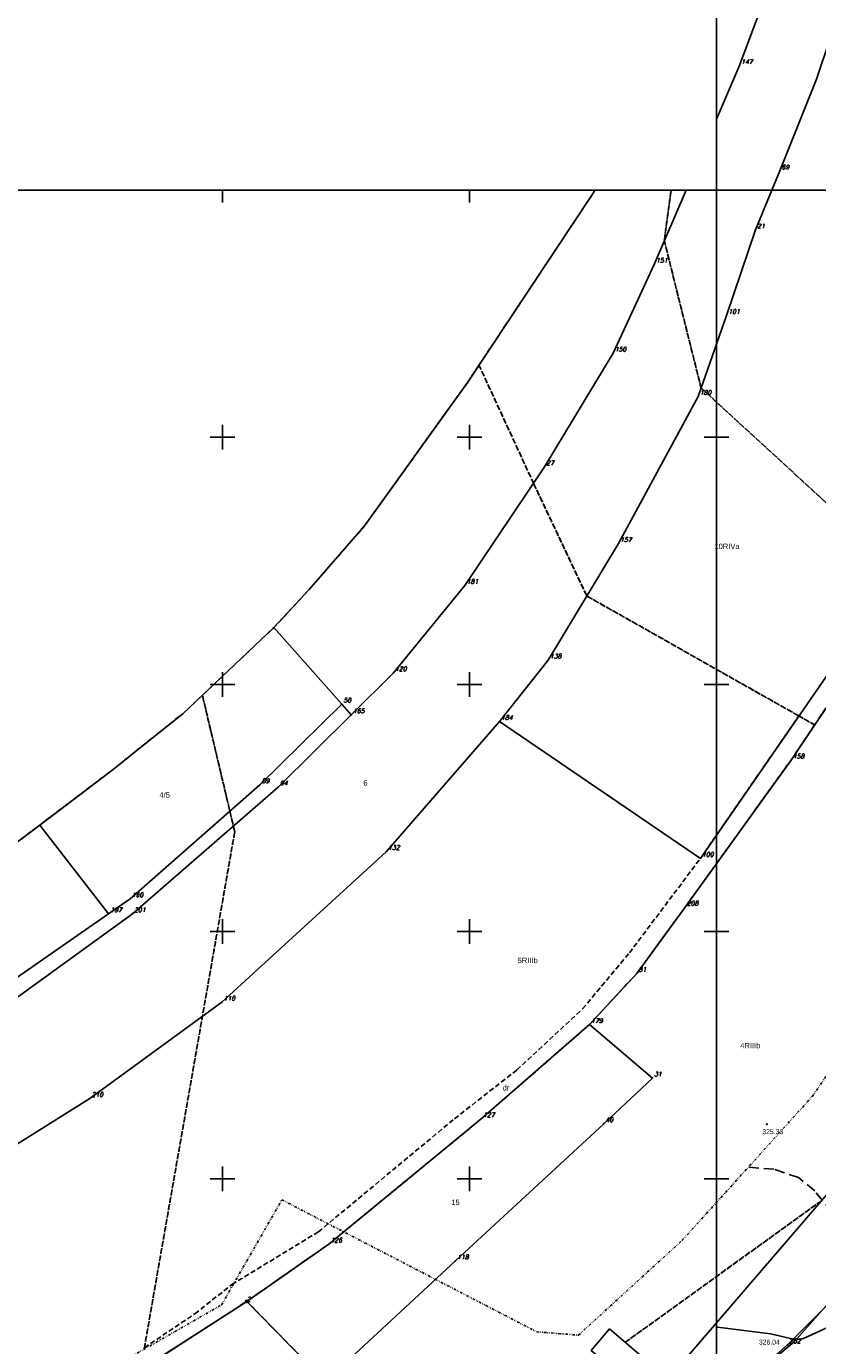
# Model space of a CAD drawing. Extents: x 4615668 to 9249187, y 5334101 to 10688993.
# Tile 69 of 120: x 4667495 to 4667655, y 5337085 to 5337352. Entities that reach past the tile are written whole.
import ezdxf

# ---------------------------------------------------------------- set-up
doc = ezdxf.new("R2010")
doc.units = 0
doc.header["$MEASUREMENT"] = 0
for name, pattern in [('DIVIDE', [1.25, 0.5, -0.25, 0, -0.25, 0, -0.25]), ('GEN7', [13.75, 9.75, -1.5, 1, -1.5]), ('KONTUR', [1.5, 1, -0.5]), ('UZYTEK', [1.5, 1, -0.5]), ('WARSTWICA', [3, 2, -1])]:
    doc.linetypes.add(name, pattern=pattern)
for name, color, linetype in [('10', 7, 'Continuous'), ('13', 7, 'Continuous'), ('2', 7, 'Continuous'), ('38', 7, 'Continuous'), ('5', 7, 'Continuous'), ('50', 7, 'Continuous'), ('52', 7, 'Continuous'), ('57', 7, 'Continuous'), ('58', 7, 'Continuous'), ('60', 7, 'Continuous'), ('7', 4, 'GEN7'), ('8', 7, 'Continuous'), ('9', 7, 'Continuous')]:
    doc.layers.add(name, color=color, linetype=linetype)
doc.styles.add('ITALICT', font='ITALICT', dxfattribs={"height": 0.2})
doc.styles.add('txt', font='TXT', dxfattribs={"height": 0.2})

# ---------------------------------------------------------------- blocks, each defined once
blk = doc.blocks.new('202')
at = {"layer": '57', "color": 3, "linetype": 'Continuous'}
blk.add_circle((0, 0), 0.25, dxfattribs=at)
blk = doc.blocks.new('203')
at = {"layer": '57', "color": 3, "linetype": 'Continuous'}
blk.add_circle((0, 0), 0.045, dxfattribs=at)
blk = doc.blocks.new('WYS')
at = {"layer": '52', "color": 67, "linetype": 'Continuous'}
blk.add_circle((0, 0), 0.08, dxfattribs=at)
blk = doc.blocks.new('*M2251')
at = {"layer": '60', "color": 7, "linetype": 'Continuous'}
for p, q in [((50, 247.5), (50, 250)), ((100, 247.5), (100, 250)), ((150, 247.5), (150, 250)), ((200, 247.5), (200, 250)), ((250, 247.5), (250, 250)), ((300, 247.5), (300, 250)), ((350, 247.5), (350, 250)), ((50, 197.5), (50, 202.5)), ((100, 197.5), (100, 202.5)), ((150, 197.5), (150, 202.5)), ((200, 197.5), (200, 202.5)), ((250, 197.5), (250, 202.5)), ((300, 197.5), (300, 202.5)), ((350, 197.5), (350, 202.5)), ((0, 200), (2.5, 200)), ((47.5, 200), (52.5, 200)), ((97.5, 200), (102.5, 200)), ((147.5, 200), (152.5, 200)), ((197.5, 200), (202.5, 200)), ((247.5, 200), (252.5, 200)), ((297.5, 200), (302.5, 200)), ((347.5, 200), (352.5, 200)), ((397.5, 200), (400, 200)), ((50, 147.5), (50, 152.5)), ((100, 147.5), (100, 152.5)), ((150, 147.5), (150, 152.5)), ((200, 147.5), (200, 152.5)), ((250, 147.5), (250, 152.5)), ((300, 147.5), (300, 152.5)), ((350, 147.5), (350, 152.5)), ((0, 150), (2.5, 150)), ((47.5, 150), (52.5, 150)), ((97.5, 150), (102.5, 150)), ((147.5, 150), (152.5, 150)), ((197.5, 150), (202.5, 150)), ((247.5, 150), (252.5, 150)), ((297.5, 150), (302.5, 150)), ((347.5, 150), (352.5, 150)), ((397.5, 150), (400, 150)), ((50, 97.5), (50, 102.5)), ((100, 97.5), (100, 102.5)), ((150, 97.5), (150, 102.5)), ((200, 97.5), (200, 102.5)), ((250, 97.5), (250, 102.5)), ((300, 97.5), (300, 102.5)), ((350, 97.5), (350, 102.5)), ((0, 100), (2.5, 100)), ((47.5, 100), (52.5, 100)), ((97.5, 100), (102.5, 100)), ((147.5, 100), (152.5, 100)), ((197.5, 100), (202.5, 100)), ((247.5, 100), (252.5, 100)), ((297.5, 100), (302.5, 100)), ((347.5, 100), (352.5, 100)), ((397.5, 100), (400, 100)), ((50, 47.5), (50, 52.5)), ((100, 47.5), (100, 52.5)), ((150, 47.5), (150, 52.5)), ((200, 47.5), (200, 52.5)), ((250, 47.5), (250, 52.5)), ((300, 47.5), (300, 52.5)), ((350, 47.5), (350, 52.5)), ((0, 50), (2.5, 50)), ((47.5, 50), (52.5, 50)), ((97.5, 50), (102.5, 50)), ((147.5, 50), (152.5, 50)), ((197.5, 50), (202.5, 50)), ((247.5, 50), (252.5, 50)), ((297.5, 50), (302.5, 50)), ((347.5, 50), (352.5, 50)), ((397.5, 50), (400, 50)), ((50, 0), (50, 2.5)), ((100, 0), (100, 2.5)), ((150, 0), (150, 2.5)), ((200, 0), (200, 2.5)), ((250, 0), (250, 2.5)), ((300, 0), (300, 2.5)), ((350, 0), (350, 2.5))]:
    blk.add_line(p, q, dxfattribs=at)
blk.add_lwpolyline([(0, 0), (0, 250), (400, 250), (400, 0)], close=True, dxfattribs=at)

msp = doc.modelspace()

# ---------------------------------------------------------------- linework, layer by layer
at = {"layer": '13', "color": 7, "linetype": 'Continuous'}
msp.add_lwpolyline([(4667612.715, 5337088.787), (4667622.124, 5337080.745), (4667616.644, 5337074.332), (4667613.095, 5337077.365), (4667614.85, 5337079.418), (4667611.892, 5337081.946), (4667608.989, 5337084.428)], close=True, dxfattribs=at)
at = {"layer": '2', "color": 5, "linetype": 'Continuous'}
for p, q in [((4667638.999, 5337344.365), (4667646.131, 5337363.43)), ((4667661.155, 5337361.139), (4667654.603, 5337341.634)), ((4667634.354, 5337333.534), (4667638.999, 5337344.365)), ((4667654.603, 5337341.634), (4667647.161, 5337323.038)), ((4667647.161, 5337323.038), (4667645.568, 5337319.183)), ((4667609.389, 5337318.54), (4667609.713, 5337319.183)), ((4667621.753, 5337304.153), (4667628.199, 5337319.183)), ((4667645.568, 5337319.183), (4667642.229, 5337311.105)), ((4667583.997, 5337280.343), (4667609.389, 5337318.54)), ((4667642.229, 5337311.105), (4667636.388, 5337293.81)), ((4667613.411, 5337286.177), (4667621.753, 5337304.153)), ((4667636.388, 5337293.81), (4667630.616, 5337277.405)), ((4667599.557, 5337263.211), (4667613.411, 5337286.177)), ((4667563.127, 5337251.228), (4667583.997, 5337280.343)), ((4667630.616, 5337277.405), (4667614.501, 5337247.676)), ((4667583.432, 5337239.194), (4667599.557, 5337263.211)), ((4667551.902, 5337238.366), (4667563.127, 5337251.228)), ((4667631.076, 5337183.967), (4667678.06, 5337251.907)), ((4667680.69, 5337250.457), (4667649.431, 5337203.853)), ((4667614.501, 5337247.676), (4667600.277, 5337224.089)), ((4667568.967, 5337221.529), (4667583.432, 5337239.194)), ((4667544.789, 5337230.675), (4667551.902, 5337238.366)), ((4667544.789, 5337230.675), (4667526.321, 5337213.233)), ((4667558.505, 5337215.174), (4667544.789, 5337230.675)), ((4667590.424, 5337211.666), (4667600.277, 5337224.089)), ((4667560.415, 5337213.016), (4667568.967, 5337221.529)), ((4667558.505, 5337215.174), (4667541.944, 5337198.872)), ((4667560.415, 5337213.016), (4667558.505, 5337215.174)), ((4667520.113, 5337208.324), (4667526.321, 5337213.233)), ((4667545.66, 5337198.422), (4667560.415, 5337213.016)), ((4667567.547, 5337185.388), (4667590.424, 5337211.666)), ((4667590.424, 5337211.666), (4667631.076, 5337183.967)), ((4667512.226, 5337201.962), (4667520.113, 5337208.324)), ((4667497.377, 5337190.72), (4667512.226, 5337201.962)), ((4667649.431, 5337203.853), (4667627.995, 5337174.094)), ((4667541.944, 5337198.872), (4667515.66, 5337175.787)), ((4667516.132, 5337172.774), (4667545.66, 5337198.422)), ((4667497.377, 5337190.72), (4667492.358, 5337186.92)), ((4667511.319, 5337172.769), (4667497.377, 5337190.72)), ((4667534.257, 5337154.879), (4667567.547, 5337185.388)), ((4667515.66, 5337175.787), (4667511.319, 5337172.769)), ((4667511.319, 5337172.769), (4667461.232, 5337137.955)), ((4667480.881, 5337147.257), (4667516.132, 5337172.774)), ((4667627.995, 5337174.094), (4667618.202, 5337160.71)), ((4667608.629, 5337150.347), (4667618.202, 5337160.71)), ((4667507.549, 5337135.423), (4667534.257, 5337154.879)), ((4667608.629, 5337150.347), (4667586.752, 5337131.292)), ((4667608.629, 5337150.347), (4667621.363, 5337139.524)), ((4667611.54, 5337130.301), (4667621.363, 5337139.524)), ((4667460.135, 5337105.815), (4667507.549, 5337135.423)), ((4667586.752, 5337131.292), (4667555.893, 5337105.955)), ((4667581.511, 5337102.543), (4667611.54, 5337130.301)), ((4667668.266, 5337129.511), (4667628.524, 5337083.278)), ((4667555.893, 5337105.955), (4667539.294, 5337094.373)), ((4667555.174, 5337078.173), (4667581.511, 5337102.543)), ((4667648.72, 5337085.548), (4667662.424, 5337099.312)), ((4667539.294, 5337094.373), (4667509.324, 5337075.033)), ((4667539.294, 5337094.373), (4667555.174, 5337078.173)), ((4667625.643, 5337065.342), (4667648.72, 5337085.548))]:
    msp.add_line(p, q, dxfattribs=at)
at = {"layer": '38', "color": 97, "linetype": 'Continuous'}
msp.add_lwpolyline([(4667619.01, 5337056.533), (4667630.966, 5337070.273), (4667650.097, 5337086.214), (4667665.904, 5337104.076), (4667675.585, 5337114.898), (4667690.756, 5337136.311), (4667706.503, 5337160.04), (4667719.233, 5337180.656), (4667734.355, 5337209.514), (4667742.971, 5337232.576), (4667745.489, 5337240.023)], dxfattribs=at)
at = {"layer": '50', "color": 245, "linetype": 'WARSTWICA'}
msp.add_lwpolyline([(4667686.23, 5337104.372), (4667682.385, 5337103.649), (4667673.013, 5337102.926), (4667667.486, 5337102.625), (4667665.263, 5337103.167), (4667662.379, 5337106.722), (4667657.707, 5337112.432), (4667654.223, 5337116.71), (4667650.919, 5337119.422), (4667645.932, 5337121.109), (4667640.465, 5337121.531)], dxfattribs=at)
at = {"layer": '50', "color": 216, "linetype": 'Continuous'}
msp.add_lwpolyline([(4667634.583, 5337089.15), (4667645.259, 5337087.78), (4667649.932, 5337086.698), (4667650.915, 5337086.661), (4667651.409, 5337086.726), (4667652.117, 5337086.946), (4667657.545, 5337089.398), (4667666.985, 5337093.566), (4667668.811, 5337094.241), (4667672.592, 5337095.225), (4667675.371, 5337095.788), (4667676.775, 5337095.908), (4667679.975, 5337095.98)], dxfattribs=at)
at = {"layer": '58', "color": 1, "linetype": 'DIVIDE'}
msp.add_lwpolyline([(4667497.001, 5337072.349), (4667534.178, 5337093.662), (4667546.39, 5337114.906), (4667597.982, 5337088.199), (4667606.423, 5337087.531), (4667627.425, 5337106.727), (4667653.735, 5337135.829), (4667690.578, 5337189.903), (4667711.162, 5337228.356), (4667713.752, 5337236.593), (4667699.801, 5337243.261), (4667731.871, 5337313.828), (4667739.562, 5337337.791), (4667745.062, 5337370.452)], dxfattribs=at)
at = {"layer": '60', "color": 7, "linetype": 'Continuous'}
for p, q in [((4667534.354, 5337316.683), (4667534.354, 5337319.183)), ((4667584.354, 5337316.683), (4667584.354, 5337319.183)), ((4667634.354, 5337319.183), (4668034.354, 5337319.183)), ((4667534.354, 5337266.683), (4667534.354, 5337271.683)), ((4667584.354, 5337266.683), (4667584.354, 5337271.683)), ((4667531.854, 5337269.183), (4667536.854, 5337269.183)), ((4667581.854, 5337269.183), (4667586.854, 5337269.183)), ((4667631.854, 5337269.183), (4667634.354, 5337269.183)), ((4667634.354, 5337269.183), (4667636.854, 5337269.183)), ((4667534.354, 5337216.683), (4667534.354, 5337221.683)), ((4667584.354, 5337216.683), (4667584.354, 5337221.683)), ((4667531.854, 5337219.183), (4667536.854, 5337219.183)), ((4667581.854, 5337219.183), (4667586.854, 5337219.183)), ((4667631.854, 5337219.183), (4667634.354, 5337219.183)), ((4667634.354, 5337219.183), (4667636.854, 5337219.183)), ((4667534.354, 5337166.683), (4667534.354, 5337171.683)), ((4667584.354, 5337166.683), (4667584.354, 5337171.683)), ((4667531.854, 5337169.183), (4667536.854, 5337169.183)), ((4667581.854, 5337169.183), (4667586.854, 5337169.183)), ((4667631.854, 5337169.183), (4667634.354, 5337169.183)), ((4667634.354, 5337169.183), (4667636.854, 5337169.183)), ((4667534.354, 5337116.683), (4667534.354, 5337121.683)), ((4667584.354, 5337116.683), (4667584.354, 5337121.683)), ((4667531.854, 5337119.183), (4667536.854, 5337119.183)), ((4667581.854, 5337119.183), (4667586.854, 5337119.183)), ((4667631.854, 5337119.183), (4667634.354, 5337119.183)), ((4667634.354, 5337119.183), (4667636.854, 5337119.183))]:
    msp.add_line(p, q, dxfattribs=at)
for points in [[(4667634.354, 5337319.183), (4667634.354, 5337569.183), (4668034.354, 5337569.183), (4668034.354, 5337319.183)], [(4668034.354, 5337319.183), (4668034.354, 5337069.183), (4667634.354, 5337069.183), (4667634.354, 5337319.183)]]:
    msp.add_lwpolyline(points, dxfattribs=at)
at = {"layer": '7', "color": 245, "linetype": 'KONTUR'}
for p, q in [((4667609.389, 5337318.54), (4667609.713, 5337319.183)), ((4667623.791, 5337308.903), (4667625.165, 5337319.183)), ((4667625.165, 5337319.183), (4667623.791, 5337308.903)), ((4667586.274, 5337283.769), (4667609.389, 5337318.54)), ((4667631.229, 5337279.144), (4667623.791, 5337308.903)), ((4667623.791, 5337308.903), (4667631.229, 5337279.144)), ((4667583.997, 5337280.343), (4667586.045, 5337283.423)), ((4667586.045, 5337283.423), (4667586.274, 5337283.769)), ((4667586.274, 5337283.769), (4667597.314, 5337259.869)), ((4667597.314, 5337259.869), (4667586.274, 5337283.769)), ((4667563.127, 5337251.228), (4667583.997, 5337280.343)), ((4667656.544, 5337255.928), (4667631.229, 5337279.144)), ((4667631.229, 5337279.144), (4667656.544, 5337255.928)), ((4667597.314, 5337259.869), (4667608.1, 5337237.061)), ((4667608.1, 5337237.061), (4667597.314, 5337259.869)), ((4667551.902, 5337238.366), (4667563.127, 5337251.228)), ((4667654.212, 5337210.981), (4667680.69, 5337250.457)), ((4667680.69, 5337250.457), (4667654.212, 5337210.981)), ((4667544.789, 5337230.675), (4667551.902, 5337238.366)), ((4667608.1, 5337237.061), (4667651.009, 5337212.792)), ((4667651.009, 5337212.792), (4667608.1, 5337237.061)), ((4667530.3, 5337216.991), (4667544.789, 5337230.675)), ((4667530.3, 5337216.991), (4667536.847, 5337189.369)), ((4667536.847, 5337189.369), (4667530.3, 5337216.991)), ((4667520.113, 5337208.324), (4667526.321, 5337213.233)), ((4667651.009, 5337212.792), (4667654.212, 5337210.981)), ((4667654.212, 5337210.981), (4667651.009, 5337212.792)), ((4667649.431, 5337203.853), (4667654.212, 5337210.981)), ((4667654.212, 5337210.981), (4667649.431, 5337203.853)), ((4667512.226, 5337201.962), (4667520.113, 5337208.324)), ((4667497.377, 5337190.72), (4667512.226, 5337201.962)), ((4667627.995, 5337174.094), (4667649.431, 5337203.853)), ((4667649.431, 5337203.853), (4667627.995, 5337174.094)), ((4667492.358, 5337186.92), (4667497.377, 5337190.72)), ((4667536.847, 5337189.369), (4667518.519, 5337084.745)), ((4667518.519, 5337084.745), (4667536.847, 5337189.369)), ((4667618.202, 5337160.71), (4667627.995, 5337174.094)), ((4667627.995, 5337174.094), (4667618.202, 5337160.71)), ((4667608.629, 5337150.347), (4667618.202, 5337160.71)), ((4667618.202, 5337160.71), (4667608.629, 5337150.347)), ((4667586.752, 5337131.292), (4667608.629, 5337150.347)), ((4667608.629, 5337150.347), (4667586.752, 5337131.292)), ((4667555.893, 5337105.955), (4667586.752, 5337131.292)), ((4667586.752, 5337131.292), (4667555.893, 5337105.955)), ((4667615.984, 5337086.156), (4667655.496, 5337114.655)), ((4667655.496, 5337114.655), (4667616.05, 5337086.204)), ((4667539.294, 5337094.373), (4667555.893, 5337105.955)), ((4667555.893, 5337105.955), (4667539.294, 5337094.373)), ((4667517.772, 5337080.485), (4667539.294, 5337094.373)), ((4667539.294, 5337094.373), (4667517.772, 5337080.485)), ((4667539.294, 5337094.373), (4667555.174, 5337078.173)), ((4667555.174, 5337078.173), (4667539.294, 5337094.373))]:
    msp.add_line(p, q, dxfattribs=at)
msp.add_lwpolyline([(4667526.321, 5337213.233), (4667529.539, 5337216.272), (4667530.3, 5337216.991)], dxfattribs=at)
at = {"layer": '9', "color": 3, "linetype": 'UZYTEK'}
for p, q in [((4667631.076, 5337183.968), (4667651.01, 5337212.792)), ((4667651.01, 5337212.792), (4667654.212, 5337210.981)), ((4667654.212, 5337210.981), (4667649.431, 5337203.853)), ((4667649.431, 5337203.853), (4667627.995, 5337174.094)), ((4667616.717, 5337164.86), (4667631.076, 5337183.967)), ((4667631.076, 5337183.967), (4667631.076, 5337183.968)), ((4667627.995, 5337174.094), (4667618.202, 5337160.71)), ((4667607.246, 5337153.548), (4667616.717, 5337164.86)), ((4667618.202, 5337160.71), (4667608.629, 5337150.347)), ((4667593.96, 5337141.183), (4667607.246, 5337153.548)), ((4667608.629, 5337150.347), (4667586.752, 5337131.292)), ((4667581.332, 5337131.317), (4667593.96, 5337141.183)), ((4667553.774, 5337108.431), (4667581.332, 5337131.317)), ((4667586.752, 5337131.292), (4667555.893, 5337105.955)), ((4667536.279, 5337097.776), (4667553.774, 5337108.431)), ((4667555.893, 5337105.955), (4667539.294, 5337094.373)), ((4667528.782, 5337091.856), (4667536.279, 5337097.776)), ((4667539.294, 5337094.373), (4667517.772, 5337080.485)), ((4667518.562, 5337084.993), (4667528.782, 5337091.856))]:
    msp.add_line(p, q, dxfattribs=at)

# ---------------------------------------------------------------- block references
at = {"layer": '52', "color": 67, "linetype": 'Continuous'}
for p in [(4667644.55, 5337130.22), (4667649.275, 5337085.796)]:
    msp.add_blockref('WYS', p, dxfattribs=at)
at = {"layer": '57', "color": 3, "linetype": 'Continuous'}
for name, p in [('203', (4667638.999, 5337344.365)), ('203', (4667654.603, 5337341.634)), ('203', (4667647.161, 5337323.038)), ('203', (4667642.229, 5337311.105)), ('203', (4667621.753, 5337304.153)), ('203', (4667636.388, 5337293.81)), ('203', (4667613.411, 5337286.177)), ('203', (4667630.616, 5337277.405)), ('203', (4667599.557, 5337263.211)), ('203', (4667614.501, 5337247.676)), ('203', (4667583.432, 5337239.194)), ('203', (4667600.277, 5337224.089)), ('203', (4667568.967, 5337221.529)), ('203', (4667558.505, 5337215.174)), ('203', (4667560.415, 5337213.016)), ('203', (4667590.424, 5337211.666)), ('203', (4667649.431, 5337203.853)), ('203', (4667541.944, 5337198.872)), ('203', (4667545.66, 5337198.422)), ('203', (4667567.547, 5337185.388)), ('203', (4667631.076, 5337183.967)), ('203', (4667515.66, 5337175.787)), ('203', (4667511.319, 5337172.769)), ('203', (4667516.132, 5337172.774)), ('203', (4667627.995, 5337174.094)), ('203', (4667618.202, 5337160.71)), ('203', (4667534.257, 5337154.879)), ('203', (4667608.629, 5337150.347)), ('203', (4667621.363, 5337139.524)), ('203', (4667507.549, 5337135.423)), ('203', (4667586.752, 5337131.292)), ('203', (4667611.54, 5337130.301)), ('203', (4667555.893, 5337105.955)), ('203', (4667581.511, 5337102.543)), ('202', (4667539.294, 5337094.373)), ('203', (4667648.72, 5337085.548))]:
    msp.add_blockref(name, p, dxfattribs=at)
at = {"layer": '60', "color": 7, "linetype": 'Continuous'}
msp.add_blockref('*M2251', (4667234.354, 5337069.183), dxfattribs=at)

# ---------------------------------------------------------------- texts
at = {"layer": '10', "color": 125, "linetype": 'Continuous', "style": 'txt', "width": 0.909091}
msp.add_text('dr', height=1.1, dxfattribs=at).set_placement((4667591.058, 5337137.022))
at = {"layer": '5', "color": 6, "linetype": 'Continuous', "style": 'txt', "width": 0.909091}
for s, p in [('6', (4667562.882, 5337198.705)), ('4/5', (4667521.605, 5337196.26)), ('15', (4667580.677, 5337113.857))]:
    msp.add_text(s, height=1.1, dxfattribs=at).set_placement(p)
at = {"layer": '52', "color": 67, "linetype": 'Continuous', "style": 'txt'}
for s, p in [('325.33', (4667643.628, 5337128.196)), ('326.04', (4667642.932, 5337085.622))]:
    msp.add_text(s, height=1, dxfattribs=at).set_placement(p)
at = {"layer": '57', "color": 3, "linetype": 'Continuous', "style": 'ITALICT'}
for s, p in [('147', (4667639.349, 5337344.715)), ('69', (4667647.511, 5337323.388)), ('21', (4667642.579, 5337311.455)), ('151', (4667622.103, 5337304.503)), ('101', (4667636.738, 5337294.16)), ('150', (4667613.761, 5337286.527)), ('180', (4667630.966, 5337277.755)), ('27', (4667599.907, 5337263.561)), ('157', (4667614.851, 5337248.026)), ('181', (4667583.782, 5337239.544)), ('138', (4667600.627, 5337224.439)), ('120', (4667569.317, 5337221.879)), ('50', (4667558.855, 5337215.524)), ('165', (4667560.765, 5337213.366)), ('184', (4667590.774, 5337212.016)), ('158', (4667649.781, 5337204.203)), ('89', (4667542.294, 5337199.222)), ('94', (4667546.01, 5337198.772)), ('132', (4667567.897, 5337185.738)), ('100', (4667631.426, 5337184.317)), ('160', (4667516.01, 5337176.137)), ('208', (4667628.345, 5337174.444)), ('197', (4667511.669, 5337173.119)), ('201', (4667516.482, 5337173.124)), ('81', (4667618.552, 5337161.06)), ('110', (4667534.607, 5337155.229)), ('179', (4667608.979, 5337150.697)), ('31', (4667621.713, 5337139.874)), ('210', (4667507.899, 5337135.773)), ('127', (4667587.102, 5337131.642)), ('40', (4667611.89, 5337130.651)), ('126', (4667556.243, 5337106.305)), ('118', (4667581.861, 5337102.893)), ('2', (4667539.294, 5337094.373)), ('202', (4667649.07, 5337085.898))]:
    msp.add_text(s, height=0.9, dxfattribs=at).set_placement(p)
at = {"layer": '8', "color": 59, "linetype": 'Continuous', "style": 'txt', "width": 0.909091}
for s, p in [('10RIVa', (4667633.929, 5337246.556)), ('5RIIIb', (4667594.104, 5337162.791)), ('4RIIIb', (4667639.154, 5337145.549))]:
    msp.add_text(s, height=1.1, dxfattribs=at).set_placement(p)

doc.saveas('drawing.dxf')
